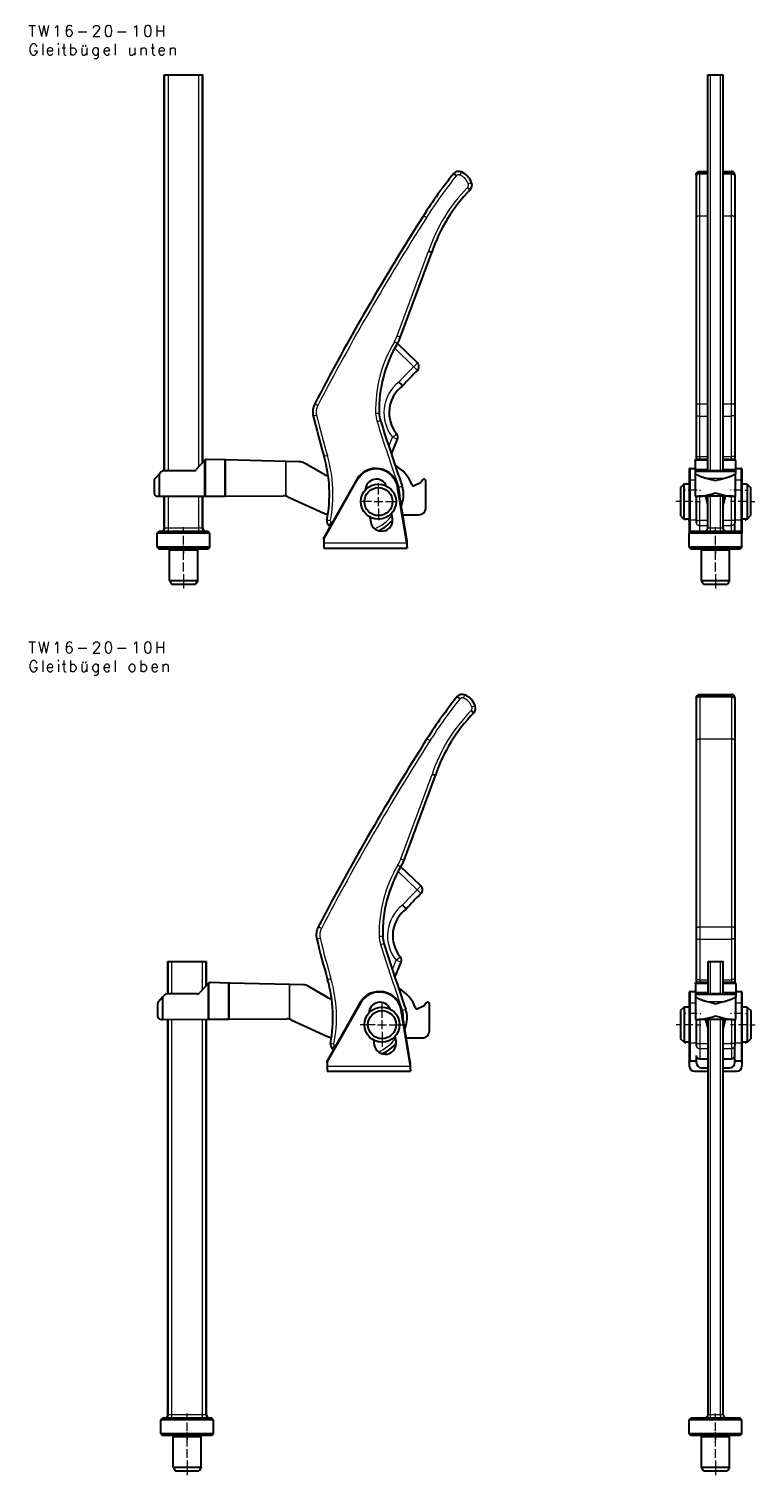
# Model space of a CAD drawing. Header units: millimetres. Extents: x 12 to 1167, y 3 to 830.
# Tile 1 of 6: x 12 to 425, y 7 to 830. Entities that reach past the tile are written whole.
import ezdxf

# ---------------------------------------------------------------- set-up
doc = ezdxf.new("R2010")
doc.units = ezdxf.units.MM
doc.header["$MEASUREMENT"] = 0
doc.layers.add('Layer0000', color=7, linetype='Continuous', lineweight=20)

# ---------------------------------------------------------------- blocks, each defined once
blk = doc.blocks.new('DimBlk193')
at = {"layer": 'Layer0000', "color": 5, "linetype": 'Continuous', "lineweight": 5, "true_color": 0x0000ff}
for p, q in [((210.66, 565.17), (210.66, 571.67)), ((206.66, 561.17), (200.16, 561.17)), ((208.16, 561.17), (213.16, 561.17)), ((210.66, 558.67), (210.66, 563.67)), ((214.66, 561.17), (221.16, 561.17)), ((210.66, 557.17), (210.66, 550.67))]:
    blk.add_line(p, q, dxfattribs=at)
blk = doc.blocks.new('DimBlk195')
at = {"layer": 'Layer0000', "color": 5, "linetype": 'Continuous', "lineweight": 5, "true_color": 0x0000ff}
for p, q in [((99.66, 543.17), (99.66, 546.67)), ((99.66, 536.67), (99.66, 541.67)), ((99.66, 535.17), (99.66, 531.67))]:
    blk.add_line(p, q, dxfattribs=at)
blk = doc.blocks.new('DimBlk196')
at = {"layer": 'Layer0000', "color": 5, "linetype": 'Continuous', "lineweight": 5, "true_color": 0x0000ff}
for p, q in [((99.66, 527.92), (99.66, 536.17)), ((99.66, 521.42), (99.66, 526.42)), ((99.66, 519.92), (99.66, 511.67))]:
    blk.add_line(p, q, dxfattribs=at)
blk = doc.blocks.new('ViewBlk34')
at = {"color": 7, "linetype": 'Continuous', "lineweight": 30}
for p, q in [((88.66, 578.78), (88.66, 804.17)), ((88.66, 804.17), (89.02, 804.17)), ((89.02, 804.17), (90.96, 804.17)), ((90.96, 804.17), (108.36, 804.17)), ((108.36, 804.17), (110.29, 804.17)), ((110.29, 804.17), (110.66, 804.17)), ((110.66, 583.68), (110.66, 804.17)), ((223.21, 654.94), (241.03, 703.07)), ((241.03, 703.07), (239.14, 703.73)), ((232.81, 640.18), (221.42, 651.18)), ((218, 588.12), (221.5, 596.77)), ((123.13, 584.91), (112.91, 585.15)), ((123.77, 584.89), (123.13, 584.91)), ((157.93, 584.1), (123.77, 584.89)), ((85.83, 576.96), (83.35, 574.29)), ((86.92, 578.14), (85.83, 576.96)), ((85.83, 564.18), (85.83, 576.96)), ((105.34, 578.78), (88.39, 578.78)), ((111.34, 584.44), (106.83, 579.44)), ((111.34, 584.44), (111.38, 584.49)), ((158.1, 584.1), (157.93, 584.1)), ((165.7, 583.92), (158.1, 584.1)), ((180.06, 576.48), (168.56, 583.12)), ((82.82, 572.93), (82.82, 566.18)), ((198.05, 573.56), (179.44, 540.68)), ((226.94, 538.84), (221.89, 569.34)), ((234.59, 571.83), (231.04, 570.25)), ((235.85, 573.56), (234.59, 571.83)), ((237.66, 557.68), (237.66, 572.97)), ((84.83, 564.18), (85.83, 564.18)), ((85.83, 564.18), (111.34, 564.29)), ((88.66, 546.17), (88.66, 564.2)), ((110.66, 546.17), (110.66, 564.29)), ((111.34, 564.29), (112.06, 564.29)), ((112.06, 564.29), (123.13, 564.34)), ((123.77, 564.34), (123.13, 564.34)), ((123.77, 564.34), (156.45, 564.48)), ((158.97, 563.94), (179.56, 554.53)), ((205.72, 552.48), (206.24, 549.54)), ((218.65, 551.73), (218.15, 554.55)), ((224.48, 553.73), (233.63, 553.68)), ((84.66, 543.17), (85.66, 544.17)), ((113.66, 544.17), (85.66, 544.17)), ((114.66, 543.17), (113.66, 544.17)), ((84.66, 535.17), (84.66, 543.17)), ((114.66, 543.17), (84.66, 543.17)), ((114.66, 535.17), (114.66, 543.17)), ((179.44, 539.66), (179.44, 540.68)), ((179.44, 539.66), (179.44, 537.64)), ((179.44, 537.64), (179.44, 534.64)), ((226.94, 537.69), (226.94, 538.84)), ((226.94, 535.41), (226.94, 537.69)), ((226.94, 535.41), (226.94, 534.64)), ((84.66, 535.17), (85.66, 534.17)), ((114.66, 535.17), (84.66, 535.17)), ((113.66, 534.17), (85.66, 534.17)), ((91.66, 516.17), (91.66, 533.67)), ((91.66, 533.67), (107.66, 533.67)), ((107.66, 516.17), (107.66, 533.67)), ((114.66, 535.17), (113.66, 534.17)), ((179.44, 534.64), (226.94, 534.64)), ((91.66, 516.17), (92.81, 514.17)), ((91.66, 516.17), (107.66, 516.17)), ((92.81, 514.17), (106.5, 514.17)), ((107.66, 516.17), (106.5, 514.17))]:
    blk.add_line(p, q, dxfattribs=at)
at = {"color": 7, "linetype": 'Continuous', "lineweight": 5}
for p, q in [((89.02, 578.78), (89.02, 804.17)), ((90.96, 578.78), (90.96, 804.17)), ((108.36, 581.13), (108.36, 804.17)), ((110.29, 583.28), (110.29, 804.17)), ((257.12, 747.11), (257.89, 748.95)), ((261.85, 742.11), (263.74, 742.78)), ((237.93, 722.88), (236.25, 723.96)), ((221.34, 655.64), (239.14, 703.73)), ((219.7, 652.2), (221.42, 651.18)), ((221.34, 655.64), (223.21, 654.94)), ((230.73, 638.02), (219.89, 648.48)), ((230.73, 638.02), (232.81, 640.18)), ((230.73, 638.02), (232.83, 635.87)), ((175.41, 610.38), (173.47, 609.91)), ((176.1, 615.96), (174.33, 616.89)), ((209.04, 611.57), (211.04, 611.62)), ((209.83, 606.84), (211.74, 607.44)), ((216.54, 592.53), (218.72, 597.89)), ((218.72, 597.89), (221.04, 599.79)), ((218.72, 597.89), (221.5, 596.77)), ((112.06, 584.98), (112.06, 564.29)), ((123.13, 564.34), (123.13, 584.91)), ((123.77, 564.34), (123.77, 584.89)), ((181.55, 587.36), (179.64, 586.8)), ((111.34, 584.44), (111.34, 564.29)), ((157.93, 564.3), (157.93, 584.1)), ((158.1, 564.25), (158.1, 584.1)), ((198.49, 573.32), (179.44, 539.66)), ((198.49, 573.32), (198.05, 573.56)), ((221.4, 569.26), (221.89, 569.34)), ((226.64, 537.64), (221.4, 569.26)), ((222.26, 569.32), (224.15, 569.97)), ((89.02, 546.17), (89.02, 564.2)), ((90.96, 546.17), (90.96, 564.21)), ((108.36, 546.17), (108.36, 564.28)), ((110.29, 546.17), (110.29, 564.29)), ((223.21, 561.35), (224.41, 561.01)), ((88.66, 546.17), (89.02, 546.17)), ((89.02, 546.17), (90.96, 546.17)), ((90.96, 546.17), (108.36, 546.17)), ((90.96, 544.17), (90.96, 546.17)), ((108.36, 546.17), (110.29, 546.17)), ((108.36, 544.17), (108.36, 546.17)), ((110.29, 546.17), (110.66, 546.17)), ((183.23, 550.13), (181.27, 550.52)), ((183.59, 549.16), (182.33, 547.6)), ((179.44, 537.64), (226.64, 537.64)), ((226.64, 537.64), (226.94, 537.69)), ((226.94, 535.41), (226.64, 537.64))]:
    blk.add_line(p, q, dxfattribs=at)
at = {"color": 7, "linetype": 'Continuous', "lineweight": 30}
for radius in [10, 8]:
    blk.add_circle((210.66, 561.17), radius, dxfattribs=at)
for centre, radius, start, end in [((466.78, 577.19), 273.29, 141.29312, 147.51724), ((256.35, 745.26), 4, 67.36896, 135.13913), ((253.86, 739.28), 10.48, 19.48474, 67.36896), ((259.97, 741.44), 4, 317.26457, 19.48474), ((328.79, 673.77), 92.52, 135.40845, 161.54057), ((1460.37, -55.38), 1451.15, 147.51724, 152.40214), ((285.09, 613.34), 74.07, 149.28024, 181.33176), ((201.64, 662.93), 23, 329.28024, 339.68445), ((360.34, 505.3), 182.51, 134.32178, 138.15814), ((230.73, 638.02), 3, 314.32178, 46.01531), ((235.72, 611.82), 18.99, 126.70083, 219.32199), ((183.19, 612.25), 10, 152.40214, 193.56782), ((658.76, 727.02), 499.23, 193.56782, 196.31299), ((226.04, 611.97), 15, 181.33176, 197.55528), ((1616.49, 1051.85), 1473.37, 197.55528, 199.09032), ((218.72, 597.89), 3, 337.94759, 39.32199), ((112.87, 583.15), 2, 113.73078, 137.95546), ((112.87, 583.15), 2, 88.66893, 113.73078), ((106.2, 565.31), 76.51, 348.85339, 16.31299), ((88.39, 576.78), 2, 90, 137.15783), ((105.34, 580.78), 2, 270, 317.95546), ((165.56, 577.92), 6, 60, 88.66893), ((209.23, 567.24), 12.84, 9.40683, 150.49859), ((211.04, 564.12), 19.82, 19.7691, 62.69118), ((84.82, 572.93), 2, 137.15783, 180), ((186.54, 594.8), 19.44, 250.51795, 256.42283), ((209.44, 567.64), 6.3, 22.49231, 178.77739), ((209.97, 565.07), 15, 344.32438, 19.09032), ((230.63, 571.16), 1, 199.7691, 294), ((236.66, 572.97), 1, 0, 144), ((84.82, 566.18), 2, 180, 270.23786), ((156.48, 558.48), 6, 75.92692, 90.23786), ((156.48, 558.48), 6, 74.28056, 75.92692), ((156.48, 558.48), 6, 65.43841, 74.28056), ((198.96, 568.16), 26.44, 339.07043, 344.32438), ((182.05, 559.98), 6, 245.43841, 268.29126), ((233.66, 557.68), 4, 269.66181, 0), ((86.66, 546.17), 2, 270, 0), ((112.66, 546.17), 2, 180, 270), ((184.22, 549.94), 3, 168.85339, 231.02006), ((198.96, 568.16), 26.44, 231.02006, 232.99574), ((212.44, 550.64), 6.3, 190, 10), ((198.96, 568.16), 26.44, 296.72598, 318.44346)]:
    blk.add_arc(centre, radius, start, end, dxfattribs=at)
at = {"color": 7, "linetype": 'Continuous', "lineweight": 5}
for centre, radius, start, end in [((466.78, 577.19), 271.29, 141.3197, 147.51724), ((253.86, 739.28), 8.48, 19.48474, 67.36896), ((328.79, 673.77), 94.52, 135.43156, 161.52083), ((1460.37, -55.38), 1449.15, 147.51724, 152.40214), ((285.09, 613.34), 76.07, 149.28024, 181.33176), ((201.64, 662.93), 21, 329.28024, 339.68445), ((235.72, 611.82), 21.99, 127.51038, 219.32198), ((183.19, 612.25), 8, 152.40214, 193.56782), ((658.76, 727.02), 497.23, 193.56782, 196.31299), ((226.04, 611.97), 17, 181.33176, 197.55528), ((1616.49, 1051.85), 1475.37, 197.55528, 199.09032), ((106.2, 565.31), 78.51, 348.85339, 16.31299), ((209.23, 567.24), 12.34, 9.40683, 150.49859), ((209.97, 565.07), 13, 352.81336, 19.09032), ((198.96, 568.16), 24.44, 293.11858, 322.58209), ((184.22, 549.94), 1, 168.85339, 231.02006), ((198.96, 568.16), 24.44, 231.02006, 232.3777)]:
    blk.add_arc(centre, radius, start, end, dxfattribs=at)
at = {"color": 7, "linetype": 'Continuous', "lineweight": 30}
for points in [[(253.52, 748.08), (253.52, 748.08), (254.19, 747.49), (255, 746.74)], [(262.9, 738.73), (262.9, 738.73), (262.26, 739.35), (261.45, 740.11)], [(224.38, 627.05), (224.38, 627.05), (223.47, 628.04), (222.34, 629.26)]]:
    blk.add_open_spline(points, degree=3, dxfattribs=at)
at = {"color": 7, "linetype": 'Continuous', "lineweight": 5}
for points, knots in [([(257.12, 747.11), (256.72, 747.28), (255.86, 747.25), (255.22, 746.93), (255, 746.74)], [0, 0, 0, 0.3630236, 0.7145301, 0.9622337, 0.9622337, 0.9622337]), ([(261.45, 740.11), (261.72, 740.4), (262, 741.19), (261.94, 741.87), (261.85, 742.11)], [0.0122741, 0.0122741, 0.0122741, 0.3767657, 0.7699971, 1, 1, 1])]:
    blk.add_open_spline(points, degree=2, knots=knots, dxfattribs=at)
blk.add_open_spline([(222.34, 629.26), (226.39, 633.78), (230.73, 638.02)], degree=2, dxfattribs=at)
for points in [[(87.09, 544.17), (89.02, 544.17), (89.02, 546.17)], [(112.23, 544.17), (110.29, 544.17), (110.29, 546.17)]]:
    blk.add_rational_spline(points, [1, 0.707106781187, 1], degree=2, dxfattribs=at)
for name in ['DimBlk195', 'DimBlk196']:
    blk.add_blockref(name, (0, 0))
blk = doc.blocks.new('DimBlk197')
at = {"layer": 'Layer0000', "color": 5, "linetype": 'Continuous', "lineweight": 5, "true_color": 0x0000ff}
for p, q in [((402.64, 543.17), (402.64, 546.67)), ((402.64, 536.67), (402.64, 541.67)), ((402.64, 535.17), (402.64, 531.67))]:
    blk.add_line(p, q, dxfattribs=at)
blk = doc.blocks.new('DimBlk198')
at = {"layer": 'Layer0000', "color": 5, "linetype": 'Continuous', "lineweight": 5, "true_color": 0x0000ff}
for p, q in [((402.64, 527.92), (402.64, 536.17)), ((402.64, 521.42), (402.64, 526.42)), ((402.64, 519.92), (402.64, 511.67))]:
    blk.add_line(p, q, dxfattribs=at)
blk = doc.blocks.new('DimBlk199')
at = {"layer": 'Layer0000', "color": 5, "linetype": 'Continuous', "lineweight": 5, "true_color": 0x0000ff}
for p, q in [((383.14, 561.17), (380.14, 561.17)), ((389.64, 561.17), (384.64, 561.17)), ((391.14, 561.17), (394.14, 561.17))]:
    blk.add_line(p, q, dxfattribs=at)
blk = doc.blocks.new('DimBlk200')
at = {"layer": 'Layer0000', "color": 5, "linetype": 'Continuous', "lineweight": 5, "true_color": 0x0000ff}
for p, q in [((414.14, 561.17), (411.14, 561.17)), ((420.64, 561.17), (415.64, 561.17)), ((422.14, 561.17), (425.14, 561.17))]:
    blk.add_line(p, q, dxfattribs=at)
blk = doc.blocks.new('DimBlk201')
at = {"layer": 'Layer0000', "color": 5, "linetype": 'Continuous', "lineweight": 5, "true_color": 0x0000ff}
for p, q in [((385.64, 567.64), (385.14, 567.64)), ((392.14, 567.64), (387.14, 567.64)), ((393.64, 567.64), (394.14, 567.64))]:
    blk.add_line(p, q, dxfattribs=at)
blk = doc.blocks.new('DimBlk202')
at = {"layer": 'Layer0000', "color": 5, "linetype": 'Continuous', "lineweight": 5, "true_color": 0x0000ff}
for p, q in [((411.64, 567.64), (411.14, 567.64)), ((418.14, 567.64), (413.14, 567.64)), ((419.64, 567.64), (420.14, 567.64))]:
    blk.add_line(p, q, dxfattribs=at)
blk = doc.blocks.new('DimBlk203')
at = {"layer": 'Layer0000', "color": 5, "linetype": 'Continuous', "lineweight": 5, "true_color": 0x0000ff}
for p, q in [((385.64, 550.64), (385.14, 550.64)), ((392.14, 550.64), (387.14, 550.64)), ((393.64, 550.64), (394.14, 550.64))]:
    blk.add_line(p, q, dxfattribs=at)
blk = doc.blocks.new('DimBlk204')
at = {"layer": 'Layer0000', "color": 5, "linetype": 'Continuous', "lineweight": 5, "true_color": 0x0000ff}
for p, q in [((411.64, 550.64), (411.14, 550.64)), ((418.14, 550.64), (413.14, 550.64)), ((419.64, 550.64), (420.14, 550.64))]:
    blk.add_line(p, q, dxfattribs=at)
blk = doc.blocks.new('ViewBlk35')
at = {"color": 7, "linetype": 'Continuous', "lineweight": 30}
for p, q in [((398.34, 804.17), (399.83, 804.17)), ((398.34, 578.78), (398.34, 804.17)), ((399.83, 804.17), (405.45, 804.17)), ((405.45, 804.17), (406.94, 804.17)), ((406.94, 578.78), (406.94, 804.17)), ((391.64, 747.26), (391.64, 746.74)), ((391.64, 746.74), (391.64, 722.88)), ((393.64, 749.26), (398.34, 749.26)), ((393.64, 748.08), (398.34, 748.08)), ((406.94, 749.26), (411.64, 749.26)), ((406.94, 748.08), (411.64, 748.08)), ((413.64, 747.26), (413.64, 746.74)), ((413.64, 746.74), (413.64, 722.88)), ((391.64, 722.88), (391.64, 615.96)), ((413.64, 722.88), (413.64, 615.96)), ((391.64, 615.96), (391.64, 610.38)), ((391.64, 610.38), (391.64, 587.36)), ((413.64, 615.96), (413.64, 610.38)), ((413.64, 610.38), (413.64, 587.36)), ((398.34, 585.15), (391.58, 585.15)), ((391.64, 587.36), (391.64, 585.15)), ((413.69, 585.15), (406.94, 585.15)), ((413.64, 587.36), (413.64, 585.15)), ((387.64, 579.58), (387.64, 573.32)), ((388.14, 580.08), (391.14, 580.08)), ((391.14, 584.44), (391.14, 584.49)), ((391.14, 584.44), (391.14, 579.44)), ((391.14, 579.44), (391.14, 578.78)), ((414.14, 578.78), (391.14, 578.78)), ((391.14, 578.78), (391.14, 578.14)), ((391.14, 578.14), (391.14, 576.96)), ((391.14, 576.96), (391.14, 564.18)), ((414.14, 584.44), (414.14, 584.49)), ((414.14, 584.44), (414.14, 579.44)), ((414.14, 580.08), (417.14, 580.08)), ((414.14, 579.44), (414.14, 578.78)), ((414.14, 578.78), (414.14, 578.14)), ((414.14, 578.14), (414.14, 576.96)), ((414.14, 564.18), (414.14, 576.96)), ((417.64, 579.58), (417.64, 573.32)), ((384.64, 571.17), (382.64, 569.17)), ((382.64, 569.17), (382.64, 553.17)), ((387.64, 571.17), (384.64, 571.17)), ((384.64, 571.17), (384.64, 551.17)), ((387.64, 573.32), (387.64, 543.17)), ((417.64, 573.32), (417.64, 543.17)), ((420.64, 571.17), (417.64, 571.17)), ((420.64, 571.17), (422.64, 569.17)), ((420.64, 571.17), (420.64, 551.17)), ((422.64, 569.17), (422.64, 553.17)), ((391.14, 564.18), (393.14, 564.18)), ((391.64, 564.18), (391.64, 550.13)), ((412.13, 564.18), (393.14, 564.18)), ((398.34, 559.28), (397.09, 563.94)), ((398.34, 546.17), (398.34, 564.18)), ((406.94, 546.17), (406.94, 564.18)), ((408.18, 563.94), (406.94, 559.28)), ((412.13, 564.18), (414.14, 564.18)), ((413.64, 564.18), (413.64, 550.13)), ((384.64, 551.17), (382.64, 553.17)), ((420.64, 551.17), (422.64, 553.17)), ((387.64, 551.17), (384.64, 551.17)), ((387.64, 543.17), (388.64, 544.17)), ((416.64, 544.17), (388.64, 544.17)), ((391.64, 550.13), (391.64, 549.16)), ((413.64, 550.13), (413.64, 549.16)), ((413.64, 544.17), (413.64, 549.16)), ((417.64, 543.17), (416.64, 544.17)), ((420.64, 551.17), (417.64, 551.17)), ((417.64, 543.17), (387.64, 543.17)), ((387.64, 535.17), (387.64, 543.17)), ((417.64, 535.17), (417.64, 543.17)), ((417.64, 535.17), (387.64, 535.17)), ((388.64, 534.17), (387.64, 535.17)), ((416.64, 534.17), (388.64, 534.17)), ((394.64, 516.17), (394.64, 533.67)), ((394.64, 533.67), (410.64, 533.67)), ((410.64, 516.17), (410.64, 533.67)), ((417.64, 535.17), (416.64, 534.17)), ((395.79, 514.17), (394.64, 516.17)), ((394.64, 516.17), (410.64, 516.17)), ((395.79, 514.17), (409.48, 514.17)), ((410.64, 516.17), (409.48, 514.17))]:
    blk.add_line(p, q, dxfattribs=at)
at = {"color": 7, "linetype": 'Continuous', "lineweight": 5}
for p, q in [((399.83, 578.78), (399.83, 804.17)), ((405.45, 578.78), (405.45, 804.17)), ((393.64, 749.26), (393.64, 748.08)), ((393.64, 748.08), (393.64, 723.96)), ((411.64, 749.26), (411.64, 748.08)), ((411.64, 748.08), (411.64, 723.96)), ((393.64, 723.96), (398.34, 723.96)), ((393.64, 723.96), (393.64, 616.89)), ((406.94, 723.96), (411.64, 723.96)), ((411.64, 723.96), (411.64, 616.89)), ((393.64, 616.89), (398.34, 616.89)), ((393.64, 616.89), (393.64, 609.91)), ((393.64, 609.91), (393.64, 586.8)), ((393.64, 609.91), (398.34, 609.91)), ((406.94, 616.89), (411.64, 616.89)), ((406.94, 609.91), (411.64, 609.91)), ((411.64, 616.89), (411.64, 609.91)), ((411.64, 609.91), (411.64, 586.8)), ((393.64, 586.8), (398.34, 586.8)), ((393.64, 586.8), (393.64, 585.15)), ((406.94, 586.8), (411.64, 586.8)), ((411.64, 586.8), (411.64, 585.15)), ((388.14, 580.08), (388.14, 573.56)), ((398.34, 584.49), (391.14, 584.49)), ((398.34, 579.44), (391.14, 579.44)), ((414.14, 578.14), (391.14, 578.14)), ((414.14, 584.49), (406.94, 584.49)), ((414.14, 579.44), (406.94, 579.44)), ((417.14, 580.08), (417.14, 573.56)), ((388.14, 573.56), (388.14, 543.67)), ((388.14, 573.56), (391.14, 573.56)), ((407.61, 574.29), (397.66, 574.29)), ((414.14, 573.56), (417.14, 573.56)), ((417.14, 573.56), (417.14, 543.67)), ((393.64, 564.18), (393.64, 550.52)), ((398.34, 563.94), (397.09, 563.94)), ((399.83, 546.17), (399.83, 564.18)), ((405.45, 546.17), (405.45, 564.18)), ((408.18, 563.94), (406.94, 563.94)), ((411.64, 564.18), (411.64, 550.52)), ((393.64, 550.52), (398.34, 550.52)), ((393.64, 550.52), (393.64, 547.6)), ((393.64, 547.6), (398.34, 547.6)), ((393.64, 547.6), (393.64, 544.17)), ((398.34, 546.17), (399.83, 546.17)), ((399.83, 546.17), (405.45, 546.17)), ((405.45, 546.17), (406.94, 546.17)), ((406.94, 550.52), (411.64, 550.52)), ((406.94, 547.6), (411.64, 547.6)), ((411.64, 550.52), (411.64, 547.6)), ((411.64, 547.6), (411.64, 544.17))]:
    blk.add_line(p, q, dxfattribs=at)
at = {"color": 7, "linetype": 'Continuous', "lineweight": 30}
for centre, radius, start, end in [((388.14, 579.58), 0.5, 90, 180), ((417.14, 579.58), 0.5, 0, 90), ((396.34, 546.17), 2, 270, 0), ((408.94, 546.17), 2, 180, 270)]:
    blk.add_arc(centre, radius, start, end, dxfattribs=at)
for points, weights in [([(391.64, 747.26), (391.64, 749.26), (393.64, 749.26)], [1, 0.707106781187, 1]), ([(413.64, 747.26), (413.64, 749.26), (411.64, 749.26)], [1, 0.707106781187, 1]), ([(391.27, 584.98), (391.42, 585.15), (391.58, 585.15)], [0.954473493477, 0.953741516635, 0.995078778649]), ([(413.69, 585.15), (413.86, 585.15), (414, 584.98)], [0.995078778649, 0.953741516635, 0.954473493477]), ([(397.66, 574.29), (394.21, 575.1), (391.14, 576.96)], [0.942984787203, 0.913061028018, 0.904117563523]), ([(414.14, 576.96), (411.06, 575.1), (407.61, 574.29)], [0.904117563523, 0.913061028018, 0.942984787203]), ([(397.09, 563.94), (397.05, 564.08), (397.02, 564.18)], [1, 0.993919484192, 0.991008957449]), ([(408.26, 564.18), (408.22, 564.08), (408.18, 563.94)], [0.991008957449, 0.993919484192, 1])]:
    blk.add_rational_spline(points, weights, degree=2, dxfattribs=at)
for points in [[(393.64, 748.08), (392.53, 748.08), (391.64, 747.49), (391.64, 746.74)], [(411.64, 748.08), (412.75, 748.08), (413.64, 747.49), (413.64, 746.74)], [(391.14, 584.49), (391.14, 584.7), (391.18, 584.87), (391.27, 584.98)], [(414.14, 584.49), (414.13, 584.7), (414.1, 584.87), (414, 584.98)], [(402.64, 572.93), (400.98, 573.41), (399.31, 573.9), (397.66, 574.29)], [(407.61, 574.29), (405.97, 573.9), (404.3, 573.41), (402.64, 572.93)]]:
    blk.add_open_spline(points, degree=3, dxfattribs=at)
at = {"color": 7, "linetype": 'Continuous', "lineweight": 5}
for points in [[(391.64, 722.88), (391.64, 723.96), (393.64, 723.96)], [(413.64, 722.88), (413.64, 723.96), (411.64, 723.96)], [(391.64, 615.96), (391.64, 616.89), (393.64, 616.89)], [(391.64, 610.38), (391.64, 609.91), (393.64, 609.91)], [(413.64, 615.96), (413.64, 616.89), (411.64, 616.89)], [(413.64, 610.38), (413.64, 609.91), (411.64, 609.91)], [(391.64, 587.36), (391.64, 586.8), (393.64, 586.8)], [(413.64, 587.36), (413.64, 586.8), (411.64, 586.8)], [(387.64, 573.32), (387.64, 573.56), (388.14, 573.56)], [(417.64, 573.32), (417.64, 573.56), (417.14, 573.56)], [(391.64, 550.13), (391.64, 550.52), (393.64, 550.52)], [(391.64, 549.16), (391.64, 547.6), (393.64, 547.6)], [(399.32, 544.17), (399.83, 544.17), (399.83, 546.17)], [(405.96, 544.17), (405.45, 544.17), (405.45, 546.17)], [(413.64, 550.13), (413.64, 550.52), (411.64, 550.52)], [(413.64, 549.16), (413.64, 547.6), (411.64, 547.6)]]:
    blk.add_rational_spline(points, [1, 0.707106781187, 1], degree=2, dxfattribs=at)
at = {"color": 7, "linetype": 'Continuous', "lineweight": 30}
for points, knots in [([(393.14, 564.18), (394.06, 564.18), (395.05, 564.3), (398.18, 564.87), (400.42, 565.53), (402.64, 566.18)], [0, 0, 0, 0, 0.434648, 0.434648, 1.434648, 1.434648, 1.434648, 1.434648]), ([(402.64, 566.18), (404.48, 565.64), (406.32, 565.1), (409.45, 564.41), (410.87, 564.18), (412.13, 564.18)], [0, 0, 0, 0, 1.389677, 1.389677, 2.389677, 2.389677, 2.389677, 2.389677])]:
    blk.add_open_spline(points, degree=3, knots=knots, dxfattribs=at)
for name in ['DimBlk199', 'DimBlk201', 'DimBlk202', 'DimBlk200', 'DimBlk203', 'DimBlk197', 'DimBlk204', 'DimBlk198']:
    blk.add_blockref(name, (0, 0))
blk = doc.blocks.new('DimBlk227')
at = {"layer": 'Layer0000', "color": 5, "linetype": 'Continuous', "lineweight": 5, "true_color": 0x0000ff}
for p, q in [((101.69, 38.26), (101.69, 41.76)), ((101.69, 31.76), (101.69, 36.76)), ((101.69, 30.26), (101.69, 26.76))]:
    blk.add_line(p, q, dxfattribs=at)
blk = doc.blocks.new('DimBlk228')
at = {"layer": 'Layer0000', "color": 5, "linetype": 'Continuous', "lineweight": 5, "true_color": 0x0000ff}
for p, q in [((101.69, 23.01), (101.69, 31.26)), ((101.69, 16.51), (101.69, 21.51)), ((101.69, 15.01), (101.69, 6.76))]:
    blk.add_line(p, q, dxfattribs=at)
blk = doc.blocks.new('DimBlk229')
at = {"layer": 'Layer0000', "color": 5, "linetype": 'Continuous', "lineweight": 5, "true_color": 0x0000ff}
for p, q in [((212.69, 267.26), (212.69, 275.76)), ((212.69, 260.76), (212.69, 265.76)), ((208.69, 263.26), (200.19, 263.26)), ((210.19, 263.26), (215.19, 263.26)), ((212.69, 259.26), (212.69, 250.76)), ((216.69, 263.26), (225.19, 263.26))]:
    blk.add_line(p, q, dxfattribs=at)
blk = doc.blocks.new('ViewBlk40')
at = {"color": 7, "linetype": 'Continuous', "lineweight": 5}
for p, q in [((259.15, 449.19), (259.92, 451.04)), ((263.88, 444.2), (265.77, 444.86)), ((239.97, 424.97), (238.28, 426.04)), ((223.37, 357.72), (241.18, 405.82)), ((221.73, 354.28), (223.45, 353.26)), ((223.37, 357.72), (225.25, 357.03)), ((232.76, 340.1), (221.92, 350.57)), ((232.76, 340.1), (234.85, 342.26)), ((232.76, 340.1), (234.86, 337.96)), ((178.13, 318.04), (176.36, 318.97)), ((211.08, 313.66), (213.07, 313.7)), ((177.45, 312.46), (175.5, 311.99)), ((211.86, 308.93), (213.77, 309.53)), ((91.06, 280.86), (91.06, 299.26)), ((92.99, 280.86), (92.99, 299.26)), ((110.39, 283.22), (110.39, 299.26)), ((112.33, 285.36), (112.33, 299.26)), ((218.57, 294.61), (220.75, 299.98)), ((220.75, 299.98), (223.07, 301.88)), ((220.75, 299.98), (223.53, 298.85)), ((183.59, 289.45), (181.67, 288.88)), ((113.37, 286.53), (113.37, 266.38)), ((114.09, 287.06), (114.09, 266.38)), ((125.16, 266.43), (125.16, 286.99)), ((125.8, 266.43), (125.8, 286.98)), ((159.97, 266.38), (159.97, 286.18)), ((160.13, 266.34), (160.13, 286.18)), ((200.52, 275.4), (181.48, 241.75)), ((200.52, 275.4), (200.08, 275.65)), ((224.29, 271.4), (226.18, 272.06)), ((91.06, 41.26), (91.06, 266.28)), ((92.99, 41.26), (92.99, 266.29)), ((110.39, 41.26), (110.39, 266.36)), ((112.33, 41.26), (112.33, 266.37)), ((223.43, 271.34), (223.92, 271.42)), ((228.67, 239.72), (223.43, 271.34)), ((225.25, 263.43), (226.45, 263.1)), ((185.27, 252.22), (183.3, 252.6)), ((185.62, 251.24), (184.36, 249.69)), ((181.48, 239.72), (228.67, 239.72)), ((228.67, 239.72), (228.98, 239.77)), ((228.98, 237.49), (228.67, 239.72)), ((90.69, 41.26), (91.06, 41.26)), ((91.06, 41.26), (92.99, 41.26)), ((92.99, 41.26), (110.39, 41.26)), ((92.99, 39.26), (92.99, 41.26)), ((110.39, 41.26), (112.33, 41.26)), ((110.39, 39.26), (110.39, 41.26)), ((112.33, 41.26), (112.69, 41.26))]:
    blk.add_line(p, q, dxfattribs=at)
at = {"color": 7, "linetype": 'Continuous', "lineweight": 30}
for p, q in [((225.25, 357.03), (243.06, 405.16)), ((243.06, 405.16), (241.18, 405.82)), ((234.85, 342.26), (223.45, 353.26)), ((90.69, 280.86), (90.69, 299.26)), ((90.69, 299.26), (91.06, 299.26)), ((91.06, 299.26), (92.99, 299.26)), ((92.99, 299.26), (110.39, 299.26)), ((110.39, 299.26), (112.33, 299.26)), ((112.33, 299.26), (112.69, 299.26)), ((112.69, 285.77), (112.69, 299.26)), ((220.03, 290.21), (223.53, 298.85)), ((88.95, 280.22), (87.86, 279.05)), ((107.38, 280.86), (90.42, 280.86)), ((113.37, 286.53), (108.86, 281.52)), ((113.37, 286.53), (113.41, 286.57)), ((125.16, 286.99), (114.95, 287.23)), ((125.8, 286.98), (125.16, 286.99)), ((159.97, 286.18), (125.8, 286.98)), ((160.13, 286.18), (159.97, 286.18)), ((167.73, 286), (160.13, 286.18)), ((182.09, 278.56), (170.59, 285.2)), ((84.85, 275.01), (84.85, 268.27)), ((87.86, 279.05), (85.39, 276.37)), ((87.86, 266.27), (87.86, 279.05)), ((200.08, 275.65), (181.48, 242.76)), ((236.63, 273.91), (233.07, 272.33)), ((237.88, 275.64), (236.63, 273.91)), ((239.69, 259.76), (239.69, 275.06)), ((86.86, 266.27), (87.86, 266.27)), ((87.86, 266.27), (113.37, 266.38)), ((90.69, 41.26), (90.69, 266.28)), ((112.69, 41.26), (112.69, 266.37)), ((113.37, 266.38), (114.09, 266.38)), ((114.09, 266.38), (125.16, 266.43)), ((125.8, 266.43), (125.16, 266.43)), ((125.8, 266.43), (158.48, 266.56)), ((161, 266.02), (181.59, 256.61)), ((228.98, 240.92), (223.92, 271.42)), ((220.68, 253.82), (220.18, 256.63)), ((226.51, 255.82), (235.67, 255.76)), ((207.75, 254.56), (208.27, 251.63)), ((181.48, 241.75), (181.48, 242.76)), ((181.48, 241.75), (181.48, 239.72)), ((181.48, 239.72), (181.48, 236.72)), ((228.98, 239.77), (228.98, 240.92)), ((228.98, 237.49), (228.98, 239.77)), ((181.48, 236.72), (228.98, 236.72)), ((228.98, 237.49), (228.98, 236.72)), ((86.69, 38.26), (87.69, 39.26)), ((86.69, 30.26), (86.69, 38.26)), ((116.69, 38.26), (86.69, 38.26)), ((115.69, 39.26), (87.69, 39.26)), ((116.69, 38.26), (115.69, 39.26)), ((116.69, 30.26), (116.69, 38.26)), ((86.69, 30.26), (87.69, 29.26)), ((116.69, 30.26), (86.69, 30.26)), ((115.69, 29.26), (87.69, 29.26)), ((93.69, 11.26), (93.69, 28.76)), ((93.69, 28.76), (109.69, 28.76)), ((109.69, 11.26), (109.69, 28.76)), ((116.69, 30.26), (115.69, 29.26)), ((93.69, 11.26), (94.85, 9.26)), ((93.69, 11.26), (109.69, 11.26)), ((94.85, 9.26), (108.54, 9.26)), ((109.69, 11.26), (108.54, 9.26))]:
    blk.add_line(p, q, dxfattribs=at)
for radius in [10, 8]:
    blk.add_circle((212.69, 263.26), radius, dxfattribs=at)
for centre, radius, start, end in [((468.81, 279.27), 273.29, 141.29312, 147.51724), ((258.38, 447.35), 4, 67.36896, 135.13913), ((255.89, 441.37), 10.48, 19.48474, 67.36896), ((262, 443.53), 4, 317.26457, 19.48474), ((330.82, 375.86), 92.52, 135.40845, 161.54057), ((1462.4, -353.3), 1451.15, 147.51724, 152.40214), ((203.68, 365.01), 23, 329.28024, 339.68445), ((287.12, 315.43), 74.07, 149.28024, 181.33176), ((362.37, 207.39), 182.51, 134.32178, 138.15814), ((232.76, 340.1), 3, 314.32178, 46.01531), ((237.76, 313.91), 18.99, 126.70083, 219.32199), ((185.22, 314.34), 10, 152.40214, 193.56782), ((228.07, 314.05), 15, 181.33176, 197.55528), ((660.8, 429.11), 499.23, 193.56782, 196.31299), ((1618.52, 753.93), 1473.37, 197.55528, 199.09032), ((220.75, 299.98), 3, 337.94759, 39.32199), ((108.24, 267.39), 76.51, 348.85339, 16.31299), ((90.42, 278.86), 2, 90, 137.15783), ((107.38, 282.86), 2, 270, 317.95546), ((114.9, 285.23), 2, 113.73078, 137.95546), ((114.9, 285.23), 2, 88.66893, 113.73078), ((167.59, 280.01), 6, 60, 88.66893), ((211.26, 269.33), 12.84, 9.40683, 150.49859), ((213.07, 266.2), 19.82, 19.7691, 62.69118), ((86.85, 275.01), 2, 137.15783, 180), ((188.57, 296.89), 19.44, 250.51795, 256.42283), ((211.48, 269.72), 6.3, 22.49231, 178.77739), ((212, 267.15), 15, 344.32438, 19.09032), ((232.67, 273.25), 1, 199.7691, 294), ((238.69, 275.06), 1, 0, 144), ((86.85, 268.27), 2, 180, 270.23786), ((158.51, 260.56), 6, 75.92692, 90.23786), ((158.51, 260.56), 6, 74.28056, 75.92692), ((158.51, 260.56), 6, 65.43841, 74.28056), ((184.08, 262.07), 6, 245.43841, 268.29126), ((200.99, 270.24), 26.44, 339.07043, 344.32438), ((235.69, 259.76), 4, 269.66181, 0), ((186.25, 252.02), 3, 168.85339, 231.02006), ((200.99, 270.24), 26.44, 231.02006, 232.99574), ((214.47, 252.72), 6.3, 190, 10), ((200.99, 270.24), 26.44, 296.72598, 318.44346), ((88.69, 41.26), 2, 270, 0), ((114.69, 41.26), 2, 180, 270)]:
    blk.add_arc(centre, radius, start, end, dxfattribs=at)
at = {"color": 7, "linetype": 'Continuous', "lineweight": 5}
for centre, radius, start, end in [((468.81, 279.27), 271.29, 141.3197, 147.51724), ((255.89, 441.37), 8.48, 19.48474, 67.36896), ((330.82, 375.86), 94.52, 135.43156, 161.52083), ((1462.4, -353.3), 1449.15, 147.51724, 152.40214), ((287.12, 315.43), 76.07, 149.28024, 181.33176), ((203.68, 365.01), 21, 329.28024, 339.68445), ((237.76, 313.91), 21.99, 127.51038, 219.32198), ((185.22, 314.34), 8, 152.40214, 193.56782), ((228.07, 314.05), 17, 181.33176, 197.55528), ((660.8, 429.11), 497.23, 193.56782, 196.31299), ((1618.52, 753.93), 1475.37, 197.55528, 199.09032), ((108.24, 267.39), 78.51, 348.85339, 16.31299), ((211.26, 269.33), 12.34, 9.40683, 150.49859), ((212, 267.15), 13, 352.81336, 19.09032), ((200.99, 270.24), 24.44, 293.11858, 322.58209), ((186.25, 252.02), 1, 168.85339, 231.02006), ((200.99, 270.24), 24.44, 231.02006, 232.3777)]:
    blk.add_arc(centre, radius, start, end, dxfattribs=at)
at = {"color": 7, "linetype": 'Continuous', "lineweight": 30}
for points in [[(255.55, 450.17), (255.55, 450.17), (256.22, 449.58), (257.03, 448.82)], [(264.94, 440.81), (264.94, 440.81), (264.3, 441.43), (263.49, 442.19)], [(226.41, 329.13), (226.41, 329.13), (225.5, 330.13), (224.37, 331.35)]]:
    blk.add_open_spline(points, degree=3, dxfattribs=at)
at = {"color": 7, "linetype": 'Continuous', "lineweight": 5}
for points, knots in [([(259.15, 449.19), (258.75, 449.36), (257.89, 449.33), (257.25, 449.02), (257.03, 448.82)], [0, 0, 0, 0.3630236, 0.7145301, 0.9622337, 0.9622337, 0.9622337]), ([(263.49, 442.19), (263.75, 442.49), (264.03, 443.28), (263.97, 443.96), (263.88, 444.2)], [0.0122741, 0.0122741, 0.0122741, 0.3767657, 0.7699971, 1, 1, 1])]:
    blk.add_open_spline(points, degree=2, knots=knots, dxfattribs=at)
blk.add_open_spline([(224.37, 331.35), (228.43, 335.86), (232.76, 340.1)], degree=2, dxfattribs=at)
for points in [[(89.12, 39.26), (91.06, 39.26), (91.06, 41.26)], [(114.26, 39.26), (112.33, 39.26), (112.33, 41.26)]]:
    blk.add_rational_spline(points, [1, 0.707106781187, 1], degree=2, dxfattribs=at)
for name in ['DimBlk229', 'DimBlk227', 'DimBlk228']:
    blk.add_blockref(name, (0, 0))
blk = doc.blocks.new('DimBlk230')
at = {"layer": 'Layer0000', "color": 5, "linetype": 'Continuous', "lineweight": 5, "true_color": 0x0000ff}
for p, q in [((402.72, 38.26), (402.72, 41.76)), ((402.72, 31.76), (402.72, 36.76)), ((402.72, 30.26), (402.72, 26.76))]:
    blk.add_line(p, q, dxfattribs=at)
blk = doc.blocks.new('DimBlk231')
at = {"layer": 'Layer0000', "color": 5, "linetype": 'Continuous', "lineweight": 5, "true_color": 0x0000ff}
for p, q in [((402.72, 23.01), (402.72, 31.26)), ((402.72, 16.51), (402.72, 21.51)), ((402.72, 15.01), (402.72, 6.76))]:
    blk.add_line(p, q, dxfattribs=at)
blk = doc.blocks.new('DimBlk232')
at = {"layer": 'Layer0000', "color": 5, "linetype": 'Continuous', "lineweight": 5, "true_color": 0x0000ff}
for p, q in [((383.22, 263.26), (380.22, 263.26)), ((389.72, 263.26), (384.72, 263.26)), ((391.22, 263.26), (394.22, 263.26))]:
    blk.add_line(p, q, dxfattribs=at)
blk = doc.blocks.new('DimBlk233')
at = {"layer": 'Layer0000', "color": 5, "linetype": 'Continuous', "lineweight": 5, "true_color": 0x0000ff}
for p, q in [((414.22, 263.26), (411.22, 263.26)), ((420.72, 263.26), (415.72, 263.26)), ((422.22, 263.26), (425.22, 263.26))]:
    blk.add_line(p, q, dxfattribs=at)
blk = doc.blocks.new('DimBlk234')
at = {"layer": 'Layer0000', "color": 5, "linetype": 'Continuous', "lineweight": 5, "true_color": 0x0000ff}
for p, q in [((385.72, 269.72), (385.22, 269.72)), ((392.22, 269.72), (387.22, 269.72)), ((393.72, 269.72), (394.22, 269.72))]:
    blk.add_line(p, q, dxfattribs=at)
blk = doc.blocks.new('DimBlk235')
at = {"layer": 'Layer0000', "color": 5, "linetype": 'Continuous', "lineweight": 5, "true_color": 0x0000ff}
for p, q in [((411.72, 269.72), (411.22, 269.72)), ((418.22, 269.72), (413.22, 269.72)), ((419.72, 269.72), (420.22, 269.72))]:
    blk.add_line(p, q, dxfattribs=at)
blk = doc.blocks.new('DimBlk236')
at = {"layer": 'Layer0000', "color": 5, "linetype": 'Continuous', "lineweight": 5, "true_color": 0x0000ff}
for p, q in [((385.72, 252.72), (385.22, 252.72)), ((392.22, 252.72), (387.22, 252.72)), ((393.72, 252.72), (394.22, 252.72))]:
    blk.add_line(p, q, dxfattribs=at)
blk = doc.blocks.new('DimBlk237')
at = {"layer": 'Layer0000', "color": 5, "linetype": 'Continuous', "lineweight": 5, "true_color": 0x0000ff}
for p, q in [((411.72, 252.72), (411.22, 252.72)), ((418.22, 252.72), (413.22, 252.72)), ((419.72, 252.72), (420.22, 252.72))]:
    blk.add_line(p, q, dxfattribs=at)
blk = doc.blocks.new('ViewBlk41')
at = {"color": 7, "linetype": 'Continuous', "lineweight": 30}
for p, q in [((391.72, 449.35), (391.72, 448.82)), ((391.72, 448.82), (391.72, 424.97)), ((393.72, 451.35), (411.72, 451.35)), ((393.72, 450.17), (411.72, 450.17)), ((413.72, 449.35), (413.72, 448.82)), ((413.72, 448.82), (413.72, 424.97)), ((391.72, 424.97), (391.72, 318.04)), ((413.72, 424.97), (413.72, 318.04)), ((391.72, 318.04), (391.72, 312.46)), ((413.72, 318.04), (413.72, 312.46)), ((391.72, 312.46), (391.72, 289.45)), ((413.72, 312.46), (413.72, 289.45)), ((398.42, 299.26), (399.9, 299.26)), ((398.42, 280.86), (398.42, 299.26)), ((399.9, 299.26), (405.53, 299.26)), ((405.53, 299.26), (407.02, 299.26)), ((407.02, 280.86), (407.02, 299.26)), ((391.72, 289.45), (391.72, 287.23)), ((413.72, 289.45), (413.72, 287.23)), ((387.72, 281.66), (387.72, 275.4)), ((388.22, 282.16), (391.22, 282.16)), ((391.22, 286.53), (391.22, 286.57)), ((391.22, 286.53), (391.22, 281.52)), ((391.22, 281.52), (391.22, 280.86)), ((414.22, 280.86), (391.22, 280.86)), ((391.22, 280.86), (391.22, 280.22)), ((391.22, 280.22), (391.22, 279.05)), ((398.42, 287.23), (391.66, 287.23)), ((413.77, 287.23), (407.02, 287.23)), ((414.22, 286.53), (414.22, 286.57)), ((414.22, 286.53), (414.22, 281.52)), ((414.22, 282.16), (417.22, 282.16)), ((414.22, 281.52), (414.22, 280.86)), ((414.22, 280.86), (414.22, 280.22)), ((414.22, 280.22), (414.22, 279.05)), ((417.72, 281.66), (417.72, 275.4)), ((384.72, 273.26), (382.72, 271.26)), ((387.72, 273.26), (384.72, 273.26)), ((384.72, 273.26), (384.72, 253.26)), ((387.72, 275.4), (387.72, 241.75)), ((391.22, 279.05), (391.22, 266.27)), ((414.22, 266.27), (414.22, 279.05)), ((417.72, 275.4), (417.72, 241.75)), ((420.72, 273.26), (417.72, 273.26)), ((420.72, 273.26), (422.72, 271.26)), ((420.72, 273.26), (420.72, 253.26)), ((382.72, 271.26), (382.72, 255.26)), ((391.22, 266.27), (393.22, 266.27)), ((391.72, 266.27), (391.72, 252.22)), ((412.21, 266.27), (393.22, 266.27)), ((398.42, 261.36), (397.17, 266.02)), ((398.42, 41.26), (398.42, 266.27)), ((407.02, 41.26), (407.02, 266.27)), ((408.26, 266.02), (407.02, 261.36)), ((412.21, 266.27), (414.22, 266.27)), ((413.72, 266.27), (413.72, 252.22)), ((422.72, 271.26), (422.72, 255.26)), ((384.72, 253.26), (382.72, 255.26)), ((387.72, 253.26), (384.72, 253.26)), ((391.72, 252.22), (391.72, 251.24)), ((413.72, 252.22), (413.72, 251.24)), ((413.72, 242.76), (413.72, 251.24)), ((420.72, 253.26), (417.72, 253.26)), ((420.72, 253.26), (422.72, 255.26)), ((387.72, 241.75), (387.72, 239.72)), ((388.22, 242.76), (391.72, 242.76)), ((391.72, 245.8), (391.72, 242.76)), ((391.72, 242.76), (391.72, 241.72)), ((393.72, 243.8), (398.42, 243.8)), ((407.02, 243.8), (411.72, 243.8)), ((413.72, 242.76), (417.22, 242.76)), ((413.72, 241.72), (413.72, 242.76)), ((417.72, 241.75), (417.72, 239.72)), ((390.72, 236.72), (398.42, 236.72)), ((394.72, 238.72), (398.42, 238.72)), ((407.02, 238.72), (410.72, 238.72)), ((407.02, 236.72), (414.72, 236.72)), ((387.72, 38.26), (388.72, 39.26)), ((417.72, 38.26), (387.72, 38.26)), ((387.72, 30.26), (387.72, 38.26)), ((416.72, 39.26), (388.72, 39.26)), ((417.72, 38.26), (416.72, 39.26)), ((417.72, 30.26), (417.72, 38.26)), ((417.72, 30.26), (387.72, 30.26)), ((388.72, 29.26), (387.72, 30.26)), ((416.72, 29.26), (388.72, 29.26)), ((394.72, 11.26), (394.72, 28.76)), ((394.72, 28.76), (410.72, 28.76)), ((410.72, 11.26), (410.72, 28.76)), ((417.72, 30.26), (416.72, 29.26)), ((395.87, 9.26), (394.72, 11.26)), ((394.72, 11.26), (410.72, 11.26)), ((395.87, 9.26), (409.56, 9.26)), ((410.72, 11.26), (409.56, 9.26))]:
    blk.add_line(p, q, dxfattribs=at)
at = {"color": 7, "linetype": 'Continuous', "lineweight": 5}
for p, q in [((393.72, 451.35), (393.72, 450.17)), ((393.72, 450.17), (393.72, 426.04)), ((411.72, 451.35), (411.72, 450.17)), ((411.72, 450.17), (411.72, 426.04)), ((393.72, 426.04), (411.72, 426.04)), ((393.72, 426.04), (393.72, 318.97)), ((411.72, 426.04), (411.72, 318.97)), ((393.72, 318.97), (411.72, 318.97)), ((393.72, 318.97), (393.72, 311.99)), ((411.72, 318.97), (411.72, 311.99)), ((393.72, 311.99), (393.72, 288.88)), ((393.72, 311.99), (411.72, 311.99)), ((411.72, 311.99), (411.72, 288.88)), ((399.9, 280.86), (399.9, 299.26)), ((405.53, 280.86), (405.53, 299.26)), ((393.72, 288.88), (398.42, 288.88)), ((393.72, 288.88), (393.72, 287.23)), ((407.02, 288.88), (411.72, 288.88)), ((411.72, 288.88), (411.72, 287.23)), ((388.22, 282.16), (388.22, 275.65)), ((398.42, 286.57), (391.22, 286.57)), ((398.42, 281.52), (391.22, 281.52)), ((414.22, 280.22), (391.22, 280.22)), ((414.22, 286.57), (407.02, 286.57)), ((414.22, 281.52), (407.02, 281.52)), ((417.22, 282.16), (417.22, 275.65)), ((388.22, 275.65), (388.22, 242.76)), ((388.22, 275.65), (391.22, 275.65)), ((407.69, 276.37), (397.74, 276.37)), ((414.22, 275.65), (417.22, 275.65)), ((417.22, 275.65), (417.22, 242.76)), ((393.72, 266.27), (393.72, 252.6)), ((398.42, 266.02), (397.17, 266.02)), ((399.9, 41.26), (399.9, 266.27)), ((405.53, 41.26), (405.53, 266.27)), ((408.26, 266.02), (407.02, 266.02)), ((411.72, 266.27), (411.72, 252.6)), ((393.72, 252.6), (398.42, 252.6)), ((393.72, 252.6), (393.72, 249.69)), ((393.72, 249.69), (398.42, 249.69)), ((393.72, 249.69), (393.72, 243.8)), ((407.02, 252.6), (411.72, 252.6)), ((407.02, 249.69), (411.72, 249.69)), ((411.72, 252.6), (411.72, 249.69)), ((411.72, 249.69), (411.72, 243.8)), ((398.42, 41.26), (399.9, 41.26)), ((399.9, 41.26), (405.53, 41.26)), ((405.53, 41.26), (407.02, 41.26))]:
    blk.add_line(p, q, dxfattribs=at)
at = {"color": 7, "linetype": 'Continuous', "lineweight": 30}
for centre, radius, start, end in [((388.22, 281.66), 0.5, 90, 180), ((417.22, 281.66), 0.5, 0, 90), ((390.72, 239.72), 3, 180, 270), ((393.72, 245.8), 2, 180, 270), ((394.72, 241.72), 3, 180, 270), ((410.72, 241.72), 3, 270, 0), ((411.72, 245.8), 2, 270, 0), ((414.72, 239.72), 3, 270, 0), ((396.42, 41.26), 2, 270, 0), ((409.02, 41.26), 2, 180, 270)]:
    blk.add_arc(centre, radius, start, end, dxfattribs=at)
for points, weights in [([(391.72, 449.35), (391.72, 451.35), (393.72, 451.35)], [1, 0.707106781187, 1]), ([(413.72, 449.35), (413.72, 451.35), (411.72, 451.35)], [1, 0.707106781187, 1]), ([(391.35, 287.06), (391.5, 287.23), (391.66, 287.23)], [0.954473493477, 0.953741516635, 0.995078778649]), ([(413.77, 287.23), (413.93, 287.23), (414.08, 287.06)], [0.995078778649, 0.953741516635, 0.954473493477]), ([(397.74, 276.37), (394.29, 277.18), (391.22, 279.05)], [0.942984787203, 0.913061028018, 0.904117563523]), ([(414.22, 279.05), (411.14, 277.18), (407.69, 276.37)], [0.904117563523, 0.913061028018, 0.942984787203]), ([(397.17, 266.02), (397.13, 266.16), (397.09, 266.27)], [1, 0.993919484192, 0.991008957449]), ([(408.34, 266.27), (408.3, 266.16), (408.26, 266.02)], [0.991008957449, 0.993919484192, 1])]:
    blk.add_rational_spline(points, weights, degree=2, dxfattribs=at)
for points in [[(393.72, 450.17), (392.61, 450.17), (391.72, 449.58), (391.72, 448.82)], [(411.72, 450.17), (412.83, 450.17), (413.72, 449.58), (413.72, 448.82)], [(391.22, 286.57), (391.22, 286.79), (391.25, 286.95), (391.35, 287.06)], [(414.22, 286.57), (414.21, 286.79), (414.18, 286.95), (414.08, 287.06)], [(402.72, 275.01), (401.06, 275.5), (399.39, 275.99), (397.74, 276.37)], [(407.69, 276.37), (406.04, 275.99), (404.38, 275.5), (402.72, 275.01)]]:
    blk.add_open_spline(points, degree=3, dxfattribs=at)
at = {"color": 7, "linetype": 'Continuous', "lineweight": 5}
for points in [[(391.72, 424.97), (391.72, 426.04), (393.72, 426.04)], [(413.72, 424.97), (413.72, 426.04), (411.72, 426.04)], [(391.72, 318.04), (391.72, 318.97), (393.72, 318.97)], [(413.72, 318.04), (413.72, 318.97), (411.72, 318.97)], [(391.72, 312.46), (391.72, 311.99), (393.72, 311.99)], [(413.72, 312.46), (413.72, 311.99), (411.72, 311.99)], [(391.72, 289.45), (391.72, 288.88), (393.72, 288.88)], [(413.72, 289.45), (413.72, 288.88), (411.72, 288.88)], [(387.72, 275.4), (387.72, 275.65), (388.22, 275.65)], [(417.72, 275.4), (417.72, 275.65), (417.22, 275.65)], [(391.72, 252.22), (391.72, 252.6), (393.72, 252.6)], [(391.72, 251.24), (391.72, 249.69), (393.72, 249.69)], [(413.72, 252.22), (413.72, 252.6), (411.72, 252.6)], [(413.72, 251.24), (413.72, 249.69), (411.72, 249.69)], [(399.39, 39.26), (399.9, 39.26), (399.9, 41.26)], [(406.04, 39.26), (405.53, 39.26), (405.53, 41.26)]]:
    blk.add_rational_spline(points, [1, 0.707106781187, 1], degree=2, dxfattribs=at)
at = {"color": 7, "linetype": 'Continuous', "lineweight": 30}
for points, degree, knots in [([(393.22, 266.27), (394.14, 266.26), (395.13, 266.39), (398.26, 266.95), (400.5, 267.62), (402.72, 268.27)], 3, [0, 0, 0, 0, 0.434648, 0.434648, 1.434648, 1.434648, 1.434648, 1.434648]), ([(402.72, 268.27), (404.55, 267.73), (406.4, 267.18), (409.53, 266.5), (410.94, 266.26), (412.21, 266.27)], 3, [0, 0, 0, 0, 1.389677, 1.389677, 2.389677, 2.389677, 2.389677, 2.389677]), ([(387.72, 241.75), (387.71, 242.05), (387.85, 242.48), (388.05, 242.75), (388.22, 242.76)], 2, [0, 0, 0, 0.483874, 0.744751, 1, 1, 1]), ([(417.72, 241.75), (417.72, 242.05), (417.58, 242.48), (417.38, 242.75), (417.22, 242.76)], 2, [0, 0, 0, 0.483874, 0.744751, 1, 1, 1])]:
    blk.add_open_spline(points, degree=degree, knots=knots, dxfattribs=at)
for name in ['DimBlk234', 'DimBlk235', 'DimBlk232', 'DimBlk233', 'DimBlk236', 'DimBlk237', 'DimBlk230', 'DimBlk231']:
    blk.add_blockref(name, (0, 0))

msp = doc.modelspace()

# ---------------------------------------------------------------- block references
for name in ['ViewBlk34', 'ViewBlk35', 'DimBlk193', 'ViewBlk40', 'ViewBlk41']:
    msp.add_blockref(name, (0, 0))

# ---------------------------------------------------------------- texts
at = {"layer": 'Layer0000', "linetype": 'Continuous', "lineweight": -3, "char_height": 6.35, "attachment_point": 7}
for s, insert in [('\\pxsm1;\\T1.25;\\W1;{\\l\\fromans.shx|b0;TW16-20-10H^M^JGleitbügel unten}', (11.24, 813.33)), ('\\pxsm1;\\T1.25;\\W1;{\\l\\fromans.shx|b0;TW16-20-10H^M^JGleitbügel oben}', (11.24, 462.19))]:
    msp.add_mtext(s, dxfattribs=dict(at, insert=insert))

doc.saveas('drawing.dxf')
